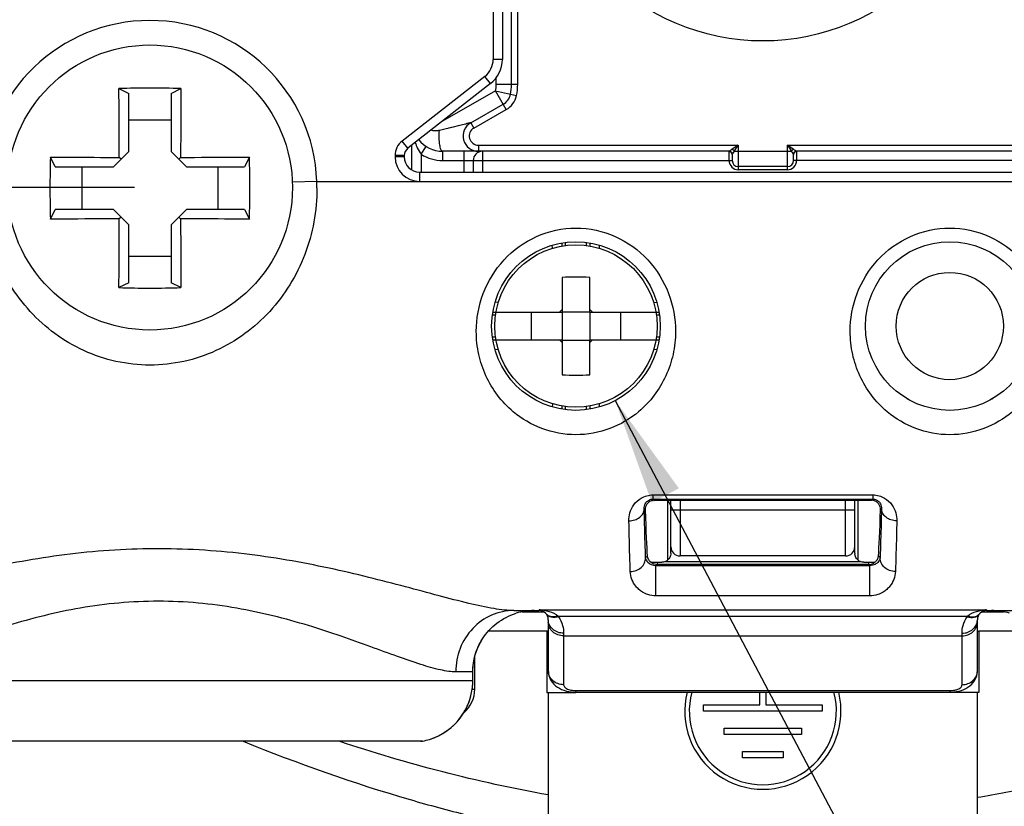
# Model space of a CAD drawing. Header units: millimetres. Extents: x 0 to 594, y 0 to 420.
# Tile 4 of 117: x 94 to 126, y 81 to 107. Entities that reach past the tile are written whole.
import ezdxf

# ---------------------------------------------------------------- set-up
doc = ezdxf.new("R2010")
doc.units = ezdxf.units.MM
doc.header["$LTSCALE"] = 32.67
doc.layers.get('0').update_dxf_attribs({"linetype": 'CONTINUOUS'})
doc.layers.add('3_ALL_AXES', color=7, linetype='CONTINUOUS')
doc.styles.get("Standard").update_dxf_attribs({"font": 'txt', "width": 0.85})
doc.styles.add('TEXTSTYLE_5', font='gdt', dxfattribs={"width": 0.85})
doc.dimstyles.new('DIMSTYLE_1', dxfattribs={"dimtxt": 3.5, "dimasz": 3.5, "dimexe": 1, "dimexo": 0.5, "dimtad": 1, "dimdec": 4, "dimdsep": 46, "dimtxsty": 'STANDARD', "dimblk": '_FILLED', "dimblk1": '_FILLED', "dimblk2": '_FILLED', "dimcen": 0.09, "dimadec": 4, "dimazin": 2, "dimtp": 0.05, "dimtm": 0.05, "dimtfac": 1, "dimtdec": 4, "dimtofl": 0, "dimtmove": 0, "dimatfit": 1, "dimldrblk": '_FILLED', "dimfxl": 1, "dimtolj": 1, "dimarcsym": 0})
doc.dimstyles.new('DIMSTYLE_2', dxfattribs={"dimtxt": 3.5, "dimasz": 3.5, "dimexe": 1, "dimexo": 0.5, "dimgap": 0.875, "dimtad": 1, "dimdec": 1, "dimdsep": 46, "dimtxsty": 'STANDARD', "dimblk": '_FILLED', "dimblk1": '_FILLED', "dimblk2": '_FILLED', "dimcen": 0.09, "dimadec": 4, "dimazin": 2, "dimtp": 0.1, "dimtm": 0.1, "dimtfac": 1, "dimtdec": 1, "dimtofl": 0, "dimtmove": 0, "dimatfit": 3, "dimldrblk": '_FILLED', "dimfxl": 1, "dimtolj": 1, "dimarcsym": 0})
doc.dimstyles.new('DIMSTYLE_3', dxfattribs={"dimtxt": 3.5, "dimasz": 3.5, "dimexe": 1, "dimexo": 0.5, "dimgap": 0.875, "dimtad": 1, "dimdec": 1, "dimdsep": 46, "dimtxsty": 'STANDARD', "dimblk": '_FILLED', "dimblk1": '_FILLED', "dimblk2": '_FILLED', "dimcen": 0.09, "dimadec": 4, "dimazin": 2, "dimtp": 0.2, "dimtm": 0.2, "dimtfac": 1, "dimtdec": 1, "dimtofl": 0, "dimtmove": 0, "dimatfit": 3, "dimldrblk": '_FILLED', "dimfxl": 1, "dimtolj": 1, "dimarcsym": 0})

# ---------------------------------------------------------------- blocks, each defined once
blk = doc.blocks.new('_FILLED')
at = {"color": 0, "linetype": 'BYBLOCK'}
blk.add_solid([(0, 0), (-1, 0.1429), (-1, -0.1429)], dxfattribs=at)
blk = doc.blocks.new('*D0')
at = {"color": 2, "linetype": 'CONTINUOUS'}
blk.add_line((113.183, 94.234), (126.782, 68.482), dxfattribs=at)
at = {"color": 2, "linetype": 'CONTINUOUS', "xscale": 3.5, "yscale": 3.5, "zscale": 3.5, "rotation": 117.8371543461}
blk.add_blockref('_FILLED', (113.183, 94.234), dxfattribs=at)
at = {"color": 2, "linetype": 'CONTINUOUS', "insert": (125.203, 80.841), "char_height": 3.5, "width": 17.5, "attachment_point": 1, "rotation": 297.8372, "line_spacing_factor": 0.9, "style": 'TEXTSTYLE_5'}
blk.add_mtext('{\\fgdt;n}\\ftxt;5.5', dxfattribs=at)
blk = doc.blocks.new('*D1')
at = {"color": 2, "linetype": 'CONTINUOUS'}
for p, q in [((36.915, 101.186), (36.915, 106.186)), ((36.915, 106.186), (36.915, 92.158)), ((97.499, 101.186), (35.915, 101.186)), ((36.915, 78.129), (36.915, 92.158)), ((89.149, 83.129), (35.915, 83.129)), ((36.915, 83.129), (36.915, 78.129))]:
    blk.add_line(p, q, dxfattribs=at)
at = {"color": 2, "linetype": 'CONTINUOUS', "xscale": 3.5, "yscale": 3.5, "zscale": 3.5}
for p, rotation in [((36.915, 101.186), 270), ((36.915, 83.129), 90)]:
    blk.add_blockref('_FILLED', p, dxfattribs=dict(at, rotation=rotation))
at = {"color": 2, "linetype": 'CONTINUOUS', "insert": (32.54, 92.158), "char_height": 3.5, "width": 13.125, "attachment_point": 2, "rotation": 90, "line_spacing_factor": 0.9}
blk.add_mtext('18.1', dxfattribs=at)
blk = doc.blocks.new('*D2')
at = {"color": 2, "linetype": 'CONTINUOUS'}
for p, q in [((105.449, 205.467), (203.692, 205.467)), ((202.692, 205.467), (202.692, 125.293)), ((202.692, 45.12), (202.692, 125.293)), ((115.92, 45.12), (203.692, 45.12))]:
    blk.add_line(p, q, dxfattribs=at)
at = {"color": 2, "linetype": 'CONTINUOUS', "xscale": 3.5, "yscale": 3.5, "zscale": 3.5}
for p, rotation in [((202.692, 205.467), 90), ((202.692, 45.12), 270)]:
    blk.add_blockref('_FILLED', p, dxfattribs=dict(at, rotation=rotation))
at = {"color": 2, "linetype": 'CONTINUOUS', "insert": (198.317, 125.293), "char_height": 3.5, "width": 18, "attachment_point": 2, "rotation": 90, "line_spacing_factor": 0.9}
blk.add_mtext('160.3', dxfattribs=at)

msp = doc.modelspace()

# ---------------------------------------------------------------- linework, layer by layer
at = {"color": 7, "linetype": 'CONTINUOUS'}
for p, q in [((109.79873, 104.54615), (109.79873, 117.177)), ((109.49873, 116.47581), (109.49873, 105.36356)), ((109.11437, 104.57554), (106.41403, 102.4659)), ((109.99873, 104.54669), (109.29873, 104.5448)), ((96.98845, 104.41368), (97.30556, 104.25464)), ((97.30556, 102.35969), (97.30556, 104.25464)), ((98.6919, 104.25464), (99.00901, 104.41368)), ((98.6919, 104.25464), (98.6919, 102.35969)), ((108.46966, 103.30079), (109.52422, 103.90255)), ((98.6919, 103.38765), (97.30556, 103.38765)), ((106.54873, 101.7528), (106.54873, 102.57113)), ((94.91061, 101.85969), (94.75157, 102.17678)), ((96.80556, 101.85969), (97.30556, 102.35969)), ((98.6919, 102.35969), (99.1919, 101.85969)), ((101.24588, 102.17678), (101.08685, 101.85969)), ((106.29873, 102.22949), (106.29873, 102.18581)), ((116.89917, 102.36652), (107.54877, 102.36652)), ((116.99873, 102.2665), (116.99873, 102.06652)), ((118.99873, 102.06652), (118.99873, 102.26676)), ((128.44872, 102.36652), (119.09859, 102.36652)), ((94.91061, 101.85969), (96.80556, 101.85969)), ((95.7776, 101.85969), (95.7776, 100.47335)), ((97.05556, 102.10969), (96.99999, 102.16526)), ((98.9419, 102.10969), (98.99747, 102.16526)), ((99.1919, 101.85969), (101.08685, 101.85969)), ((100.21985, 100.47335), (100.21985, 101.85969)), ((108.54873, 102.06652), (108.54873, 101.68581)), ((118.79873, 101.86652), (117.19873, 101.86652)), ((106.79873, 101.68581), (129.19873, 101.68581)), ((94.75157, 100.15625), (94.91061, 100.47335)), ((96.80556, 100.47335), (94.91061, 100.47335)), ((97.30556, 99.97335), (96.80556, 100.47335)), ((99.1919, 100.47335), (98.6919, 99.97335)), ((101.08684, 100.47335), (99.1919, 100.47335)), ((101.08684, 100.47335), (101.24588, 100.15626)), ((97.05556, 100.22335), (96.99999, 100.16778)), ((97.30556, 98.0784), (97.30556, 99.97335)), ((98.6919, 99.97335), (98.6919, 98.0784)), ((98.9419, 100.22335), (98.99747, 100.16778)), ((111.44873, 99.27704), (111.44873, 99.37809)), ((112.34873, 99.37806), (112.34873, 99.27708)), ((97.30556, 98.94539), (98.6919, 98.94539)), ((97.30556, 98.0784), (96.98845, 97.91936)), ((99.00901, 97.91936), (98.6919, 98.0784)), ((111.44873, 98.25392), (111.44873, 97.11652)), ((112.34873, 97.11652), (112.34873, 98.25392)), ((114.43466, 97.43259), (114.53717, 97.44092)), ((109.18741, 97.11652), (111.44873, 97.11652)), ((110.44873, 96.21652), (110.44873, 97.11652)), ((112.34873, 97.12169), (111.44873, 97.12169)), ((112.34873, 97.11652), (114.61004, 97.11652)), ((113.34873, 97.11652), (113.34873, 96.21652)), ((109.18699, 96.21652), (111.44873, 96.21652)), ((111.44873, 96.21652), (111.44873, 95.07912)), ((111.44873, 96.21135), (112.34873, 96.21135)), ((112.34873, 96.21652), (114.61047, 96.21652)), ((112.34873, 95.07912), (112.34873, 96.21652)), ((122.69334, 94.30249), (122.72109, 94.28647)), ((125.47639, 94.28648), (125.50412, 94.3025)), ((111.44873, 93.95382), (111.44873, 94.05599)), ((112.34873, 94.05599), (112.34873, 93.95383)), ((112.67313, 94.02808), (112.66483, 94.13028)), ((114.45127, 90.98323), (121.54619, 90.98323)), ((114.99873, 89.26074), (114.99873, 90.98323)), ((120.99873, 89.26074), (120.99873, 90.98323)), ((120.69873, 89.16652), (115.29873, 89.16652)), ((114.54697, 88.95927), (114.69873, 88.95927)), ((121.29873, 88.95927), (121.45049, 88.95927)), ((109.86848, 87.38581), (110.69873, 87.38581)), ((110.14498, 87.3461), (110.8478, 87.3461)), ((110.99873, 87.08581), (110.99873, 85.41688)), ((124.99873, 85.41688), (124.99873, 87.08581)), ((125.14965, 87.3461), (125.85248, 87.3461)), ((125.29873, 87.38581), (126.12897, 87.38581)), ((108.59873, 84.81986), (108.59873, 85.88722)), ((108.53421, 85.09579), (108.53421, 85.38581)), ((111.89873, 84.72245), (124.09873, 84.72245)), ((106.84348, 83.12429), (89.70343, 83.12429)), ((106.8405, 83.12431), (106.84348, 83.12429))]:
    msp.add_line(p, q, dxfattribs=at)
at = {"color": 9, "linetype": 'CONTINUOUS'}
for p, q in [((109.99873, 104.54665), (109.99873, 117.17694)), ((109.19873, 110.23067), (109.19873, 105.36356)), ((109.49873, 105.36356), (109.19873, 105.36356)), ((108.92968, 104.81194), (106.22934, 102.70231)), ((109.11437, 104.57554), (108.92968, 104.81194)), ((109.29873, 104.5447), (109.29873, 104.76474)), ((109.27641, 104.33682), (107.54203, 103.34714)), ((109.27641, 104.33682), (109.96005, 104.18645)), ((109.62334, 103.72884), (109.27641, 104.33682)), ((108.56881, 103.1271), (109.62324, 103.72878)), ((108.46959, 103.30077), (107.44446, 103.04924)), ((107.89429, 103.15961), (107.74504, 103.12299)), ((108.06085, 103.20049), (107.89429, 103.15961)), ((108.43485, 103.29236), (108.34372, 103.26969)), ((108.46966, 103.30079), (108.56878, 103.12708)), ((106.41403, 102.4659), (106.22934, 102.70231)), ((106.84871, 102.2711), (107.01026, 102.52387)), ((108.71746, 102.56652), (108.71746, 102.36652)), ((108.7175, 102.56652), (117.19873, 102.56652)), ((117.19873, 102.56652), (116.99873, 102.43319)), ((117.11942, 102.44749), (117.19873, 102.56652)), ((117.19873, 102.56652), (117.19873, 101.76652)), ((118.79873, 102.56652), (127.27996, 102.56652)), ((118.92047, 102.48538), (118.79873, 102.56652)), ((118.79873, 102.56652), (118.93206, 102.36652)), ((118.79873, 101.76652), (118.79873, 102.56652)), ((118.87488, 102.51575), (118.82515, 102.54906)), ((106.29873, 102.22949), (105.99873, 102.22949)), ((105.99873, 102.22949), (105.99873, 102.18581)), ((106.29873, 102.18581), (105.99873, 102.18581)), ((106.84866, 102.27112), (106.84867, 101.68581)), ((107.54873, 102.36652), (107.54873, 102.06652)), ((108.24873, 101.68581), (108.24873, 102.36652)), ((108.84873, 102.36652), (108.84873, 101.68581)), ((116.89873, 102.06652), (116.89873, 102.3563)), ((117.01717, 102.44535), (116.99873, 102.43319)), ((117.06539, 102.36652), (117.07795, 102.38561)), ((117.06539, 102.36652), (118.93206, 102.36652)), ((117.07795, 102.38561), (117.11942, 102.44749)), ((118.99873, 102.43319), (118.92046, 102.48537)), ((118.98078, 102.44504), (118.92047, 102.48538)), ((119.09873, 102.3563), (119.09873, 102.06652)), ((107.54879, 102.06652), (116.99873, 102.06652)), ((128.44867, 102.06652), (118.99873, 102.06652)), ((106.79873, 101.68581), (106.79873, 101.38581)), ((118.79872, 101.76652), (117.19873, 101.76652)), ((103.44506, 101.38581), (102.6456, 101.35646)), ((103.44506, 101.38581), (132.5524, 101.38581)), ((111.13263, 99.20271), (111.12448, 99.30301)), ((111.54873, 99.39194), (111.54873, 99.29286)), ((112.24873, 99.29307), (112.24873, 99.39195)), ((112.66484, 99.20285), (112.67297, 99.303)), ((109.36276, 97.4326), (109.26025, 97.44092)), ((109.27292, 97.01652), (109.17236, 97.01652)), ((114.62511, 97.01652), (114.52453, 97.01652)), ((109.17255, 96.31652), (109.27292, 96.31652)), ((114.52453, 96.31652), (114.6249, 96.31652)), ((109.36278, 95.90044), (109.26098, 95.89217)), ((114.53646, 95.89218), (114.43467, 95.90044)), ((111.13263, 94.13028), (111.12433, 94.02807)), ((111.54873, 94.04009), (111.54873, 93.93934)), ((112.24873, 93.93934), (112.24873, 94.04009)), ((114.41119, 91.15795), (121.58627, 91.15795)), ((114.41119, 91.15795), (114.41119, 91.02331)), ((114.41119, 91.02331), (121.58627, 91.02331)), ((114.41119, 91.02331), (114.45127, 90.98323)), ((114.89871, 89.03652), (114.89872, 90.98323)), ((115.29873, 90.98323), (115.29873, 89.16652)), ((120.69873, 89.16652), (120.69873, 90.98323)), ((121.09873, 90.98323), (121.09874, 89.03651)), ((121.58627, 91.02331), (121.54619, 90.98323)), ((121.58627, 91.15795), (121.58627, 91.02331)), ((114.12798, 90.7066), (114.15981, 90.67477)), ((114.12873, 90.67359), (114.12798, 90.7066)), ((114.99873, 90.66652), (120.99873, 90.66652)), ((121.86947, 90.7066), (121.83764, 90.67477)), ((121.86947, 90.7066), (121.86872, 90.67359)), ((114.17405, 89.11109), (114.22655, 89.16359)), ((121.82341, 89.11109), (121.7709, 89.16359)), ((114.51095, 88.84809), (114.54681, 88.8841)), ((121.4865, 88.84809), (114.51095, 88.84809)), ((114.51095, 87.86529), (114.51095, 88.84809)), ((121.45049, 88.8841), (114.54681, 88.8841)), ((114.54697, 88.95927), (114.54697, 88.8841)), ((114.81864, 88.98408), (121.17881, 88.98408)), ((121.45049, 88.95927), (121.45049, 88.8841)), ((121.4865, 88.84809), (121.45049, 88.8841)), ((121.4865, 87.86529), (121.4865, 88.84809)), ((121.4865, 87.86529), (114.51095, 87.86529)), ((110.69873, 87.41237), (125.29873, 87.41237)), ((110.69873, 87.38581), (110.69873, 87.41237)), ((125.29873, 87.41237), (125.29873, 87.38581)), ((111.3186, 87.20675), (124.67884, 87.20673)), ((111.49873, 86.64482), (111.49873, 84.96719)), ((111.49873, 86.5579), (124.49873, 86.5579)), ((124.49873, 84.96719), (124.49873, 86.64482)), ((108.53421, 85.38581), (107.97768, 85.38581)), ((108.53408, 85.09579), (88.01153, 85.09579)), ((108.51348, 84.81986), (108.59873, 84.81986)), ((111.89873, 84.77276), (124.09873, 84.77276)), ((111.89873, 84.77276), (111.89873, 84.72245)), ((124.09873, 84.77276), (124.09873, 84.72245)), ((106.89816, 83.12933), (89.64883, 83.12932))]:
    msp.add_line(p, q, dxfattribs=at)
at = {"color": 3, "linetype": 'CONTINUOUS'}
for p, q in [((110.99873, 86.71652), (110.95085, 86.71652)), ((110.95085, 86.71652), (110.95085, 84.71652)), ((124.99873, 86.71652), (125.04661, 86.71652)), ((125.04661, 86.71652), (125.04661, 84.71652)), ((110.95085, 84.71652), (111.89873, 84.71652)), ((110.99873, 84.71652), (110.99873, 69.71652)), ((117.89873, 84.30506), (117.89873, 84.72245)), ((118.09873, 84.72245), (118.09873, 84.30506)), ((125.04661, 84.71652), (124.09873, 84.71652)), ((124.99873, 69.71652), (124.99873, 84.71652)), ((116.05873, 84.30506), (117.89873, 84.30506)), ((116.05873, 84.10506), (116.05873, 84.30506)), ((118.09873, 84.30506), (119.93873, 84.30506)), ((119.93873, 84.30506), (119.93873, 84.10506)), ((119.93873, 84.10506), (116.05873, 84.10506)), ((116.73873, 83.54506), (119.25873, 83.54506)), ((116.73873, 83.34506), (116.73873, 83.54506)), ((119.25873, 83.54506), (119.25873, 83.34506)), ((119.25873, 83.34506), (116.73873, 83.34506)), ((117.33873, 82.78506), (118.65873, 82.78506)), ((117.33873, 82.58506), (117.33873, 82.78506)), ((118.65873, 82.58506), (117.33873, 82.58506)), ((118.65873, 82.78506), (118.65873, 82.58506))]:
    msp.add_line(p, q, dxfattribs=at)
at = {"color": 9, "linetype": 'CONTINUOUS'}
for points in [[(108.34372, 103.26969), (108.29365, 103.25782), (108.24829, 103.24648)], [(108.46966, 103.30079), (108.46641, 103.29975), (108.4595, 103.29811), (108.44899, 103.29573), (108.43485, 103.29236)]]:
    msp.add_lwpolyline(points, dxfattribs=at)
at = {"color": 7, "linetype": 'CONTINUOUS'}
for points in [[(118.99873, 102.26683), (118.99944, 102.27884), (119.00384, 102.29845), (119.01275, 102.31789), (119.02533, 102.33467), (119.03985, 102.34754), (119.05729, 102.35767), (119.07725, 102.36426), (119.0982, 102.36652)], [(108.53424, 85.38581), (108.53473, 85.42988), (108.54462, 85.58918), (108.56718, 85.74737), (108.60236, 85.9033), (108.6499, 86.056), (108.70955, 86.20452), (108.78099, 86.34795), (108.84618, 86.45816)], [(110.99874, 85.41702), (110.99914, 85.39502), (111.00488, 85.33166), (111.01739, 85.26897), (111.03679, 85.20714), (111.06313, 85.14674), (111.09625, 85.08863), (111.13608, 85.03331), (111.18273, 84.98103), (111.23587, 84.93253), (111.29484, 84.88855), (111.3602, 84.84884), (111.43163, 84.8139), (111.50703, 84.78469), (111.58727, 84.76075), (111.67181, 84.74237), (111.75492, 84.73035), (111.83399, 84.72404), (111.89873, 84.72248)], [(124.09873, 84.72248), (124.15466, 84.72365), (124.23318, 84.72934), (124.31555, 84.7406), (124.39938, 84.75803), (124.47927, 84.78095), (124.55482, 84.80918), (124.6267, 84.84317), (124.69264, 84.88193), (124.75235, 84.92504), (124.80639, 84.97275), (124.854, 85.02428), (124.89481, 85.07888), (124.92899, 85.13635), (124.95644, 85.19617), (124.977, 85.25749), (124.99073, 85.31976), (124.99773, 85.38274), (124.99871, 85.41706)], [(107.11972, 83.1836), (107.25974, 83.23225), (107.41313, 83.2995), (107.56042, 83.37939), (107.70057, 83.47138), (107.83261, 83.57481), (107.95555, 83.68898), (108.06848, 83.81306), (108.17062, 83.94615), (108.26124, 84.08733), (108.33966, 84.23556), (108.40539, 84.38974), (108.45793, 84.54881), (108.49695, 84.71162), (108.52221, 84.87703), (108.53353, 85.04387), (108.53421, 85.09579)]]:
    msp.add_lwpolyline(points, dxfattribs=at)
at = {"color": 9, "linetype": 'CONTINUOUS'}
msp.add_circle((117.99873, 113.21652), 7.25, dxfattribs=at)
at = {"color": 7, "linetype": 'CONTINUOUS'}
for centre, radius in [((97.99873, 101.18581), 4.65), ((111.89873, 96.66581), 2.75), ((111.89873, 96.66652), 2.65), ((124.09873, 96.66581), 2.75), ((124.09873, 96.66652), 1.75)]:
    msp.add_circle(centre, radius, dxfattribs=at)
at = {"color": 9, "linetype": 'CONTINUOUS'}
for centre, radius, start, end in [((97.99873, 101.18581), 5.45, 2.10307, 177.89693), ((108.49873, 105.36356), 0.69999, 307.998732, 360), ((108.34261, 104.54221), 0.95613, 347.595299, 0.149429), ((108.34261, 104.54221), 1.65613, 347.598854, 0.153671), ((109.27641, 104.33682), 0.69998, 299.700726, 347.603704), ((108.71746, 102.86652), 0.29999, 119.703061, 270.006941), ((106.59873, 102.22949), 0.6, 127.998732, 180), ((108.21556, 103.16352), 1.64161, 198.072708, 201.727257), ((106.79873, 102.18581), 0.79999, 180, 270), ((107.54873, 103.36652), 1.29999, 237.417484, 270.002864), ((117.09973, 100.99417), 2.28927, 36.134994, 36.831963), ((119.87102, 103.66187), 1.50684, 234.627592, 235.484039), ((117.19873, 102.06652), 0.3, 180, 270.000573), ((118.79873, 102.06652), 0.3, 269.999131, 360), ((97.31822, 101.17369), 6.13051, 0.000018, 1.982901), ((121.58145, 89.1372), 0.24336, 350.980977, 353.836546), ((114.54688, 89.18154), 0.29744, 262.530548, 269.987341), ((121.45046, 89.18408), 0.29999, 270.005125, 314.442259), ((110.60478, 86.97571), 0.44665, 70.092497, 77.858106), ((110.60493, 86.97588), 0.44644, 67.60685, 70.103243), ((125.39244, 86.97655), 0.44579, 102.902196, 110.118695), ((125.39091, 86.9828), 0.43935, 102.110975, 102.888717), ((111.10855, 87.42051), 0.22912, 219.275281, 221.592846), ((110.57842, 86.66452), 0.91754, 34.580925, 36.225486), ((125.41853, 86.66486), 0.91694, 143.774977, 145.419218), ((124.88892, 87.42051), 0.2291, 318.433066, 320.724346), ((125.36402, 87.02438), 0.39003, 126.023404, 127.693826), ((106.53401, 85.09604), 2.00008, 287.027453, 357.916441), ((106.53755, 85.09587), 1.99653, 357.917677, 359.997648)]:
    msp.add_arc(centre, radius, start, end, dxfattribs=at)
at = {"color": 7, "linetype": 'CONTINUOUS'}
for centre, radius, start, end in [((108.49873, 105.36356), 1, 307.998732, 360), ((97.99873, 70.71692), 33.7119, 88.282697, 91.717303), ((108.34261, 104.54221), 1.45613, 347.595303, 0.154956), ((109.27641, 104.33682), 0.5, 299.71, 347.595303), ((108.71746, 102.86652), 0.5, 119.71, 270), ((107.54873, 103.36652), 1, 217.986219, 270), ((128.44834, 101.16652), 33.71191, 178.282727, 181.717274), ((67.54912, 101.16652), 33.71191, 358.282727, 1.717274), ((106.59873, 102.22949), 0.3, 127.998732, 180), ((106.79873, 102.18581), 0.5, 180, 270), ((108.84873, 102.06652), 0.3, 90, 180), ((116.89873, 102.26652), 0.1, 0, 90), ((119.09873, 102.26652), 0.1, 90.039725, 180), ((117.19873, 102.06652), 0.2, 180, 270), ((118.79873, 102.06652), 0.2, 270, 360), ((111.89873, 90.22984), 8.03668, 86.790144, 93.209856), ((97.99873, 131.61612), 33.7119, 268.282697, 271.717303), ((111.89873, 96.66652), 0.7, 130.005201, 139.994799), ((111.89873, 96.66652), 0.7, 40.005201, 49.994799), ((111.89873, 96.66652), 0.7, 220.005201, 229.994799), ((111.89873, 96.66652), 0.7, 310.005201, 319.994799), ((111.89873, 103.1032), 8.03668, 266.790144, 273.209856), ((115.29873, 89.46652), 0.3, 180, 270), ((120.69873, 89.46652), 0.3, 270, 360), ((121.3007, 89.26087), 0.30197, 180.025884, 187.677969), ((110.5368, 85.37253), 2.01329, 90.049639, 107.08884), ((110.69873, 87.08581), 0.3, 0, 90), ((110.6729, 87.06599), 0.33256, 37.434087, 39.044217), ((125.29873, 87.08581), 0.3, 90, 180), ((125.323, 87.06721), 0.33058, 140.950923, 142.551228), ((125.46065, 85.37253), 2.01329, 72.91116, 89.950361), ((107.59873, 84.81986), 1, 309.778273, 360), ((106.8434, 83.4249), 0.3006, 270.015264, 280.495943), ((106.53251, 85.1003), 2.0046, 280.509924, 287.032794)]:
    msp.add_arc(centre, radius, start, end, dxfattribs=at)
at = {"color": 3, "linetype": 'CONTINUOUS'}
for radius, start, end in [(2.55, 165.985447, 14.014553), (2.4, 165.09238, 14.90762)]:
    msp.add_arc((117.99873, 84.10506), radius, start, end, dxfattribs=at)
at = {"color": 7, "linetype": 'CONTINUOUS'}
for centre, start_param, end_param in [((114.27229, 101.38581), -3.68319604, -3.35280318), ((121.72516, 101.38581), -2.93038213, -2.59998927)]:
    msp.add_ellipse(centre, major_axis=(0, 12.5), ratio=0.01745506, start_param=start_param, end_param=end_param, dxfattribs=at)
for points, knots in [([(96.99999, 102.16526), (96.99857, 102.30922), (96.9921, 103.05867), (96.98986, 103.80816), (96.98845, 104.41368)], [0, 0, 0, 0, 0.19208595, 1, 1, 1, 1]), ([(99.009, 104.41368), (99.00847, 104.18234), (99.00641, 103.43286), (99.00258, 102.68338), (98.99747, 102.16526)], [0, 0, 0, 0, 0.30866154, 1, 1, 1, 1]), ([(94.75157, 102.1768), (94.95454, 102.17632), (95.70402, 102.1743), (96.4535, 102.17065), (96.99999, 102.16526)], [0, 0, 0, 0, 0.27081817, 1, 1, 1, 1]), ([(98.99747, 102.16526), (99.15014, 102.16677), (99.8996, 102.17318), (100.64909, 102.17541), (101.24589, 102.1768)], [0, 0, 0, 0, 0.2037212, 1, 1, 1, 1]), ([(116.89917, 102.36651), (116.9247, 102.36652), (116.97791, 102.34493), (116.99885, 102.29158), (116.99873, 102.26605)], [0, 0, 0, 0, 0.5000204, 1, 1, 1, 1]), ([(96.99999, 100.16778), (96.84731, 100.16627), (96.09785, 100.15986), (95.34837, 100.15763), (94.75157, 100.15624)], [0, 0, 0, 0, 0.2037212, 1, 1, 1, 1]), ([(96.98845, 97.91936), (96.98899, 98.1507), (96.99104, 98.90018), (96.99488, 99.64966), (96.99999, 100.16778)], [0, 0, 0, 0, 0.30866154, 1, 1, 1, 1]), ([(98.99747, 100.16778), (98.99889, 100.02382), (99.00536, 99.27437), (99.00759, 98.52488), (99.009, 97.91936)], [0, 0, 0, 0, 0.19208595, 1, 1, 1, 1]), ([(101.24589, 100.15624), (101.04291, 100.15672), (100.29343, 100.15874), (99.54395, 100.16239), (98.99747, 100.16778)], [0, 0, 0, 0, 0.27081817, 1, 1, 1, 1]), ([(114.45127, 90.98323), (114.39847, 90.98323), (114.30354, 90.95616), (114.18853, 90.84566), (114.15798, 90.738), (114.15981, 90.67477)], [0, 0, 0, 0, 0.33856975, 0.59437243, 1, 1, 1, 1]), ([(121.83764, 90.67477), (121.83948, 90.738), (121.80892, 90.84565), (121.69392, 90.95616), (121.59898, 90.98323), (121.54619, 90.98323)], [0, 0, 0, 0, 0.40562664, 0.66142483, 1, 1, 1, 1]), ([(114.22655, 89.16359), (114.22971, 89.12481), (114.25439, 89.04964), (114.30737, 88.99228), (114.33695, 88.96991)], [0, 0, 0, 0, 0.51195189, 1, 1, 1, 1]), ([(121.17881, 88.98408), (121.1322, 89.00453), (121.0481, 89.07081), (121.00823, 89.17003), (121.00143, 89.22053)], [0, 0, 0, 0, 0.4997543, 1, 1, 1, 1]), ([(121.66051, 88.96991), (121.69009, 88.99228), (121.74306, 89.04964), (121.76775, 89.12481), (121.7709, 89.16359)], [0, 0, 0, 0, 0.48804378, 1, 1, 1, 1]), ([(114.33695, 88.96991), (114.34, 88.96761), (114.35123, 88.96615), (114.37006, 88.96338), (114.39549, 88.96188), (114.43421, 88.96019), (114.48509, 88.95942), (114.52623, 88.95927), (114.54697, 88.95927)], [0, 0, 0, 0, 0.05436258, 0.15227493, 0.27656128, 0.41428244, 0.70488743, 1, 1, 1, 1]), ([(121.45049, 88.95927), (121.47123, 88.95927), (121.51237, 88.95942), (121.56325, 88.96019), (121.60199, 88.96188), (121.62742, 88.96338), (121.64624, 88.96615), (121.65747, 88.96761), (121.66051, 88.96991)], [0, 0, 0, 0, 0.2951351, 0.58575683, 0.72351924, 0.84787713, 0.94575581, 1, 1, 1, 1]), ([(108.84611, 86.45822), (108.97166, 86.65576), (109.29524, 87.00918), (109.72154, 87.22795), (109.94519, 87.29693)], [0, 0, 0, 0, 0.50001426, 1, 1, 1, 1]), ([(132.32854, 83.1222), (130.53471, 82.52665), (128.0981, 81.85344), (125.62094, 81.38569), (124.99916, 81.28224)], [0, 0, 0, 0, 0.7499157, 1, 1, 1, 1])]:
    msp.add_open_spline(points, degree=3, knots=knots, dxfattribs=at)
at = {"color": 9, "linetype": 'CONTINUOUS'}
for points, knots in [([(107.44446, 103.04925), (107.39985, 103.0383), (107.30937, 103.02422), (107.21418, 103.03797), (107.17406, 103.05963)], [0, 0, 0, 0, 0.50189597, 1, 1, 1, 1]), ([(107.54873, 102.36652), (107.53813, 102.36651), (107.5137, 102.3853), (107.48096, 102.45544), (107.44951, 102.59867), (107.4335, 102.80792), (107.43728, 102.9676), (107.44446, 103.04924)], [0, 0, 0, 0, 0.04469004, 0.11413822, 0.32880303, 0.65442363, 1, 1, 1, 1]), ([(106.69057, 102.55582), (106.70092, 102.52989), (106.744, 102.43011), (106.79885, 102.33472), (106.84872, 102.27111)], [0, 0, 0, 0, 0.25674105, 1, 1, 1, 1]), ([(116.90219, 102.36745), (116.90162, 102.36719), (116.90065, 102.36678), (116.8996, 102.36652), (116.89917, 102.36652)], [0, 0, 0, 0, 0.58867863, 1, 1, 1, 1]), ([(116.99873, 102.43319), (116.97885, 102.41909), (116.94608, 102.39831), (116.91538, 102.37363), (116.90219, 102.36745)], [0, 0, 0, 0, 0.62587403, 1, 1, 1, 1]), ([(116.99958, 102.26957), (116.99933, 102.26901), (116.99895, 102.26801), (116.99873, 102.26694), (116.99873, 102.26649)], [0, 0, 0, 0, 0.57758225, 1, 1, 1, 1]), ([(117.06539, 102.36652), (117.05049, 102.34656), (117.02842, 102.31454), (117.00517, 102.2826), (116.99958, 102.26957)], [0, 0, 0, 0, 0.63731999, 1, 1, 1, 1]), ([(117.0156, 102.42232), (117.0201, 102.41902), (117.03951, 102.40324), (117.05595, 102.38351), (117.06539, 102.36652)], [0, 0, 0, 0, 0.22317843, 1, 1, 1, 1]), ([(118.98151, 102.42184), (118.9664, 102.41038), (118.94857, 102.39242), (118.93491, 102.37164), (118.93206, 102.36652)], [0, 0, 0, 0, 0.7639061, 1, 1, 1, 1]), ([(118.98041, 102.29842), (118.97818, 102.30184), (118.96794, 102.31732), (118.95715, 102.33244), (118.94862, 102.34413)], [0, 0, 0, 0, 0.22016068, 1, 1, 1, 1]), ([(118.99873, 102.26676), (118.99873, 102.27069), (118.99042, 102.28115), (118.98493, 102.29147), (118.98041, 102.29842)], [0, 0, 0, 0, 0.32146582, 1, 1, 1, 1]), ([(119.06684, 102.38588), (119.06318, 102.38844), (119.04675, 102.40008), (119.0301, 102.41139), (119.01719, 102.42029)], [0, 0, 0, 0, 0.22139212, 1, 1, 1, 1]), ([(119.09859, 102.3667), (119.09554, 102.36519), (119.08394, 102.37675), (119.07421, 102.38073), (119.06684, 102.38588)], [0, 0, 0, 0, 0.27428104, 1, 1, 1, 1]), ([(103.44873, 101.17369), (103.44868, 100.80215), (103.38114, 100.05976), (103.08076, 98.98887), (102.59308, 97.99825), (101.93288, 97.12124), (101.11718, 96.38772), (100.16673, 95.82823), (99.11199, 95.47436), (97.99873, 95.35279), (96.88547, 95.47436), (95.83072, 95.82823), (94.88027, 96.38772), (94.06457, 97.12124), (93.40438, 97.99825), (92.91669, 98.98887), (92.61632, 100.05975), (92.54877, 100.80215), (92.54873, 101.17369)], [0, 0, 0, 0, 0.06327452, 0.12612615, 0.18840391, 0.25022623, 0.31195138, 0.37402804, 0.4367504, 0.49999992, 0.56324944, 0.62597178, 0.68804841, 0.74977356, 0.81159592, 0.87387377, 0.93672543, 1, 1, 1, 1]), ([(108.64873, 96.491), (108.64877, 96.90922), (108.80385, 97.76551), (109.49237, 98.88593), (110.578, 99.67222), (111.89873, 99.95608), (113.21946, 99.67222), (114.30509, 98.88593), (114.99363, 97.76551), (115.14867, 96.90922), (115.14873, 96.491)], [0, 0, 0, 0, 0.12142277, 0.24631757, 0.37293294, 0.50000008, 0.62706723, 0.75368267, 0.87857751, 1, 1, 1, 1]), ([(120.84873, 96.491), (120.84877, 96.90922), (121.00385, 97.76551), (121.69237, 98.88593), (122.778, 99.67222), (124.09873, 99.95608), (125.41946, 99.67222), (126.50509, 98.88593), (127.19363, 97.76551), (127.34867, 96.90922), (127.34873, 96.491)], [0, 0, 0, 0, 0.12142277, 0.24631757, 0.37293294, 0.50000008, 0.62706723, 0.75368267, 0.87857751, 1, 1, 1, 1]), ([(109.85399, 93.87127), (109.66431, 94.03046), (109.3217, 94.39167), (108.9399, 95.03162), (108.70256, 95.74119), (108.64876, 96.24027), (108.64873, 96.491)], [0, 0, 0, 0, 0.25005043, 0.49773402, 0.74682536, 1, 1, 1, 1]), ([(115.14873, 96.491), (115.14869, 96.24027), (115.0949, 95.74118), (114.85754, 95.0316), (114.47575, 94.39164), (114.13312, 94.03044), (113.94344, 93.87125)], [0, 0, 0, 0, 0.25317465, 0.50226583, 0.74994923, 1, 1, 1, 1]), ([(122.05399, 93.87127), (121.86431, 94.03046), (121.5217, 94.39167), (121.1399, 95.03162), (120.90256, 95.74119), (120.84876, 96.24027), (120.84873, 96.491)], [0, 0, 0, 0, 0.25005043, 0.49773402, 0.74682536, 1, 1, 1, 1]), ([(113.94344, 93.87125), (113.6672, 93.63942), (113.01808, 93.2564), (111.89871, 93.05133), (110.77933, 93.25641), (110.13022, 93.63943), (109.85399, 93.87127)], [0, 0, 0, 0, 0.24456637, 0.50000087, 0.7554345, 1, 1, 1, 1]), ([(126.14344, 93.87125), (125.8672, 93.63942), (125.21808, 93.2564), (124.09871, 93.05133), (122.97933, 93.25641), (122.33022, 93.63943), (122.05399, 93.87127)], [0, 0, 0, 0, 0.24456637, 0.50000087, 0.7554345, 1, 1, 1, 1]), ([(113.62806, 90.31108), (113.62616, 90.39853), (113.64915, 90.58313), (113.77733, 90.85344), (114.03167, 91.09056), (114.27928, 91.15805), (114.41119, 91.15795)], [0, 0, 0, 0, 0.20556996, 0.42980129, 0.69000888, 1, 1, 1, 1]), ([(114.12798, 90.7066), (114.1247, 90.76285), (114.14387, 90.85991), (114.21984, 90.95484), (114.3065, 91.00953), (114.37214, 91.02334), (114.41119, 91.02331)], [0, 0, 0, 0, 0.3572166, 0.59041825, 0.75244973, 1, 1, 1, 1]), ([(121.58627, 91.15795), (121.65514, 91.15792), (121.78899, 91.13947), (122.01536, 91.04315), (122.22049, 90.85341), (122.3482, 90.58314), (122.37131, 90.39853), (122.36939, 90.31108)], [0, 0, 0, 0, 0.16141757, 0.3118528, 0.57135935, 0.79498592, 1, 1, 1, 1]), ([(121.58627, 91.02331), (121.62531, 91.02332), (121.69094, 91.00954), (121.77761, 90.95485), (121.85359, 90.85992), (121.87276, 90.76285), (121.86947, 90.7066)], [0, 0, 0, 0, 0.24749006, 0.40955415, 0.64278573, 1, 1, 1, 1]), ([(113.62806, 90.31107), (113.69228, 90.31161), (113.81825, 90.33177), (113.98217, 90.41647), (114.09737, 90.54608), (114.12728, 90.65477), (114.12798, 90.7066)], [0, 0, 0, 0, 0.27562214, 0.53745308, 0.77750963, 1, 1, 1, 1]), ([(114.17405, 89.11109), (114.16979, 89.22282), (114.1515, 89.74355), (114.13805, 90.26445), (114.12873, 90.67359)], [0, 0, 0, 0, 0.21457886, 1, 1, 1, 1]), ([(121.86872, 90.67359), (121.86535, 90.52533), (121.85279, 90.00442), (121.83761, 89.48357), (121.82341, 89.11109)], [0, 0, 0, 0, 0.28462666, 1, 1, 1, 1]), ([(122.36939, 90.31108), (122.30518, 90.31162), (122.17921, 90.33177), (122.01528, 90.41647), (121.90008, 90.54608), (121.87017, 90.65477), (121.86947, 90.7066)], [0, 0, 0, 0, 0.27562188, 0.53745304, 0.77750983, 1, 1, 1, 1]), ([(113.67412, 88.65647), (113.66978, 88.77452), (113.65114, 89.32596), (113.6375, 89.87756), (113.62806, 90.31108)], [0, 0, 0, 0, 0.21409896, 1, 1, 1, 1]), ([(122.36939, 90.31108), (122.36597, 90.15382), (122.35324, 89.60222), (122.33782, 89.05066), (122.32333, 88.65647)], [0, 0, 0, 0, 0.28507472, 1, 1, 1, 1]), ([(109.86852, 87.38581), (109.76943, 87.38582), (109.55419, 87.39995), (109.06404, 87.46973), (108.35057, 87.62725), (107.39054, 87.87649), (106.30383, 88.16999), (105.11111, 88.47949), (103.36513, 88.88745), (101.03706, 89.29313), (98.13789, 89.4638), (95.24721, 89.26082), (92.53444, 88.76502), (90.81373, 88.32268), (89.99883, 88.10561)], [0, 0, 0, 0, 0.01471552, 0.0319689, 0.07349166, 0.12311256, 0.17928335, 0.2406518, 0.30609589, 0.445541, 0.59104586, 0.73623204, 0.87476063, 1, 1, 1, 1]), ([(113.67412, 88.65647), (113.73871, 88.6569), (113.8675, 88.68056), (114.03271, 88.78022), (114.1458, 88.93056), (114.17357, 89.0519), (114.17405, 89.11109)], [0, 0, 0, 0, 0.26054606, 0.51537547, 0.76122895, 1, 1, 1, 1]), ([(114.51095, 88.84809), (114.41582, 88.84802), (114.25361, 88.90877), (114.18014, 89.0547), (114.17405, 89.11109)], [0, 0, 0, 0, 0.62649127, 1, 1, 1, 1]), ([(121.82181, 89.09905), (121.81321, 89.04491), (121.76649, 88.96043), (121.67089, 88.89183), (121.58152, 88.85658), (121.5203, 88.84807), (121.4865, 88.84809)], [0, 0, 0, 0, 0.36490117, 0.59454133, 0.77500192, 1, 1, 1, 1]), ([(122.32333, 88.65647), (122.25874, 88.6569), (122.12995, 88.68056), (121.96475, 88.78022), (121.85166, 88.93056), (121.82388, 89.0519), (121.82341, 89.11109)], [0, 0, 0, 0, 0.26054591, 0.51537539, 0.76122895, 1, 1, 1, 1]), ([(114.51095, 87.86529), (114.42068, 87.86529), (114.26737, 87.89075), (114.0819, 87.97644), (113.95297, 88.07063), (113.82524, 88.20316), (113.71285, 88.39609), (113.67732, 88.56954), (113.67412, 88.65647)], [0, 0, 0, 0, 0.21371347, 0.35998881, 0.48049213, 0.58952472, 0.79407018, 1, 1, 1, 1]), ([(122.32333, 88.65647), (122.32014, 88.56955), (122.28461, 88.39611), (122.17224, 88.20319), (122.04453, 88.07066), (121.91562, 87.97649), (121.73015, 87.89077), (121.57682, 87.8653), (121.4865, 87.86529)], [0, 0, 0, 0, 0.20591696, 0.41044536, 0.51946603, 0.63995226, 0.78619566, 1, 1, 1, 1]), ([(107.97768, 85.38581), (107.90068, 85.38583), (107.73313, 85.39989), (107.35098, 85.47068), (106.79319, 85.63384), (106.03888, 85.8973), (105.17393, 86.21598), (104.20992, 86.56202), (102.76618, 87.03593), (101.20961, 87.42794), (99.56274, 87.64896), (98.2768, 87.70855), (96.99087, 87.65045), (95.34388, 87.43113), (93.4527, 86.95705), (92.01851, 86.45275), (91.34673, 86.20841)], [0, 0, 0, 0, 0.01347162, 0.02931967, 0.06794297, 0.11496851, 0.1691304, 0.22921062, 0.29415306, 0.43499087, 0.50919373, 0.58455337, 0.6599077, 0.73409815, 0.87493287, 1, 1, 1, 1]), ([(110.69873, 87.41237), (110.80811, 87.40692), (111.02694, 87.37062), (111.23182, 87.27528), (111.31859, 87.20675)], [0, 0, 0, 0, 0.49761553, 1, 1, 1, 1]), ([(124.67884, 87.20673), (124.76561, 87.27527), (124.9705, 87.37061), (125.18934, 87.40692), (125.29873, 87.41237)], [0, 0, 0, 0, 0.50237729, 1, 1, 1, 1]), ([(125.13463, 87.33983), (125.14292, 87.34586), (125.17575, 87.36783), (125.21166, 87.38509), (125.23911, 87.39514)], [0, 0, 0, 0, 0.25959985, 1, 1, 1, 1]), ([(109.86842, 87.38581), (109.62194, 87.38581), (109.11926, 87.27956), (108.49092, 86.83028), (108.07427, 86.16604), (107.97768, 85.64543), (107.97768, 85.38581)], [0, 0, 0, 0, 0.24349877, 0.49083039, 0.74353166, 1, 1, 1, 1]), ([(110.77501, 87.38866), (110.78321, 87.38528), (110.81664, 87.37031), (110.84824, 87.35111), (110.8703, 87.33426)], [0, 0, 0, 0, 0.24209962, 1, 1, 1, 1]), ([(110.8703, 87.33426), (110.87568, 87.33015), (110.89766, 87.31241), (110.91766, 87.29215), (110.93119, 87.27547)], [0, 0, 0, 0, 0.23972194, 1, 1, 1, 1]), ([(111.33386, 87.18529), (111.29493, 87.17333), (111.21775, 87.15796), (111.10482, 87.16327), (111.00677, 87.19905), (110.95608, 87.24318), (110.9369, 87.26822)], [0, 0, 0, 0, 0.2842776, 0.54410826, 0.77977107, 1, 1, 1, 1]), ([(111.0718, 87.18985), (111.05842, 87.19318), (111.00846, 87.20898), (110.96282, 87.23955), (110.9372, 87.26842)], [0, 0, 0, 0, 0.26316631, 1, 1, 1, 1]), ([(111.49873, 86.64482), (111.43397, 86.64482), (111.3053, 86.66689), (111.13958, 86.76286), (111.02604, 86.90918), (110.99873, 87.02815), (110.99873, 87.08581)], [0, 0, 0, 0, 0.26429037, 0.52044657, 0.76463719, 1, 1, 1, 1]), ([(111.31862, 87.20673), (111.29731, 87.19966), (111.21729, 87.17802), (111.13059, 87.17521), (111.0718, 87.18985)], [0, 0, 0, 0, 0.27035802, 1, 1, 1, 1]), ([(111.33386, 87.18529), (111.39326, 87.09914), (111.47392, 86.92175), (111.49873, 86.73065), (111.49873, 86.64482)], [0, 0, 0, 0, 0.54935756, 1, 1, 1, 1]), ([(124.49873, 86.64482), (124.49873, 86.73065), (124.52353, 86.92175), (124.6042, 87.09914), (124.66359, 87.18529)], [0, 0, 0, 0, 0.45064341, 1, 1, 1, 1]), ([(124.49873, 86.64482), (124.56348, 86.64482), (124.69215, 86.66689), (124.85787, 86.76286), (124.97141, 86.90918), (124.99873, 87.02815), (124.99873, 87.08581)], [0, 0, 0, 0, 0.26429038, 0.52044658, 0.7646372, 1, 1, 1, 1]), ([(124.66359, 87.18529), (124.70252, 87.17333), (124.77971, 87.15796), (124.89264, 87.16327), (124.99068, 87.19905), (125.04137, 87.24318), (125.06055, 87.26822)], [0, 0, 0, 0, 0.28427758, 0.54410822, 0.77977105, 1, 1, 1, 1]), ([(124.67884, 87.20673), (124.70014, 87.19966), (124.78016, 87.17802), (124.86686, 87.17522), (124.92566, 87.18985)], [0, 0, 0, 0, 0.2703578, 1, 1, 1, 1]), ([(124.92566, 87.18985), (124.93904, 87.19318), (124.98903, 87.20899), (125.0347, 87.2396), (125.06033, 87.2685)], [0, 0, 0, 0, 0.2631733, 1, 1, 1, 1]), ([(125.06627, 87.27547), (125.07082, 87.28108), (125.08888, 87.30192), (125.10943, 87.32056), (125.12554, 87.33301)], [0, 0, 0, 0, 0.2617796, 1, 1, 1, 1]), ([(111.49873, 86.5579), (111.43393, 86.5579), (111.30485, 86.58052), (111.13906, 86.67877), (111.02581, 86.82802), (110.99873, 86.94883), (110.99873, 87.00759)], [0, 0, 0, 0, 0.26213343, 0.51728027, 0.76231886, 1, 1, 1, 1]), ([(124.49873, 86.5579), (124.56353, 86.5579), (124.69261, 86.58052), (124.8584, 86.67877), (124.97165, 86.82802), (124.99873, 86.94883), (124.99873, 87.00759)], [0, 0, 0, 0, 0.26213343, 0.51728027, 0.76231886, 1, 1, 1, 1]), ([(108.53408, 85.38581), (108.5341, 85.57386), (108.58766, 85.95184), (108.74526, 86.29955), (108.84611, 86.45822)], [0, 0, 0, 0, 0.50003594, 1, 1, 1, 1]), ([(111.49873, 84.96719), (111.43393, 84.96719), (111.30486, 84.98982), (111.13903, 85.08803), (111.02582, 85.23733), (110.99873, 85.35813), (110.99873, 85.41688)], [0, 0, 0, 0, 0.26210087, 0.51728341, 0.76234866, 1, 1, 1, 1]), ([(124.49873, 84.96719), (124.56352, 84.96719), (124.69259, 84.98982), (124.85843, 85.08803), (124.97163, 85.23733), (124.99873, 85.35813), (124.99873, 85.41688)], [0, 0, 0, 0, 0.26210081, 0.51728327, 0.76234852, 1, 1, 1, 1]), ([(111.49873, 84.96719), (111.49873, 84.9488), (111.51634, 84.89461), (111.60233, 84.82834), (111.68354, 84.80128), (111.73184, 84.7905)], [0, 0, 0, 0, 0.17776596, 0.52165228, 1, 1, 1, 1]), ([(124.26562, 84.7905), (124.29937, 84.79803), (124.35385, 84.81456), (124.42062, 84.84932), (124.4643, 84.88479), (124.49203, 84.9243), (124.49872, 84.95357), (124.49873, 84.96719)], [0, 0, 0, 0, 0.33261865, 0.5436198, 0.72067977, 0.86899247, 1, 1, 1, 1]), ([(111.73184, 84.7905), (111.74497, 84.78757), (111.79999, 84.77703), (111.85617, 84.77276), (111.89873, 84.77276)], [0, 0, 0, 0, 0.24022167, 1, 1, 1, 1]), ([(124.09873, 84.77276), (124.11312, 84.77276), (124.16911, 84.77425), (124.22501, 84.78144), (124.26562, 84.7905)], [0, 0, 0, 0, 0.2570713, 1, 1, 1, 1])]:
    msp.add_open_spline(points, degree=3, knots=knots, dxfattribs=at)
for points in [[(116.99873, 102.43319), (117.00457, 102.42994), (117.0102, 102.42628), (117.0156, 102.42232)], [(118.99873, 102.43319), (118.99272, 102.42985), (118.98698, 102.42599), (118.98151, 102.42184)], [(114.50821, 88.88662), (114.44527, 88.89486), (114.38228, 88.92547), (114.33695, 88.96991)]]:
    msp.add_open_spline(points, degree=3, dxfattribs=at)
at = {"color": 7, "linetype": 'CONTINUOUS'}
for points in [[(111.44857, 97.11652), (111.44857, 96.96652), (111.44737, 96.66652), (111.44857, 96.36652), (111.44857, 96.21652)], [(112.34873, 97.11652), (112.34873, 96.96652), (112.35032, 96.66652), (112.34873, 96.36652), (112.34873, 96.21652)], [(114.95926, 89.11107), (114.92809, 89.05614), (114.87648, 89.00945), (114.81864, 88.98408)], [(114.99873, 89.26074), (114.99873, 89.20914), (114.98473, 89.15594), (114.95926, 89.11107)], [(114.81864, 88.98408), (114.78126, 88.96769), (114.73955, 88.95927), (114.69873, 88.95927)], [(121.29873, 88.95927), (121.25791, 88.95927), (121.21619, 88.96769), (121.17881, 88.98408)], [(110.99781, 81.36851), (108.68414, 81.78111), (106.39933, 82.38171), (104.16886, 83.12222)]]:
    msp.add_open_spline(points, degree=3, dxfattribs=at)
at = {"layer": '3_ALL_AXES', "color": 7, "linetype": 'CONTINUOUS'}
for p, q in [((110.95085, 86.71652), (109.04275, 86.71652)), ((126.9547, 86.71652), (125.04661, 86.71652))]:
    msp.add_line(p, q, dxfattribs=at)
msp.add_open_spline([(101.03901, 83.12212), (102.82308, 82.39808), (105.24922, 81.53898), (107.7287, 80.87081), (108.35194, 80.7166)], degree=3, knots=[0, 0, 0, 0, 0.74993345, 1, 1, 1, 1], dxfattribs=at)

# ---------------------------------------------------------------- dimensions: what is measured, and where the dimension line sits
at = {"color": 2, "linetype": 'CONTINUOUS'}
for base, p1, p2, dimstyle, picture, middle in [((202.69189, 205.46652), (115.4203, 45.12018), (104.94873, 205.46652), 'DIMSTYLE_3', '*D2', (202.69189, 124.79335)), ((36.91524, 101.18581), (89.64882, 83.12932), (97.99873, 101.18581), 'DIMSTYLE_2', '*D1', (36.91524, 91.65757))]:
    dim = msp.add_linear_dim(base=base, p1=p1, p2=p2, angle=90, dimstyle=dimstyle, dxfattribs=at)
    dim.commit()
    dim.dimension.update_dxf_attribs({"geometry": picture, "text_midpoint": middle, "dimtype": 160})
dim = msp.add_diameter_dim_2p(p1=(113.18287, 94.23405), p2=(110.61459, 99.09758), text='%%c<>', dimstyle='DIMSTYLE_1', override={"dimpost": '<>'}, dxfattribs=at)
dim.commit()
dim.dimension.update_dxf_attribs({"geometry": '*D0', "text_midpoint": (126.37911, 74.86591), "dimtype": 163})

doc.saveas('drawing.dxf')
